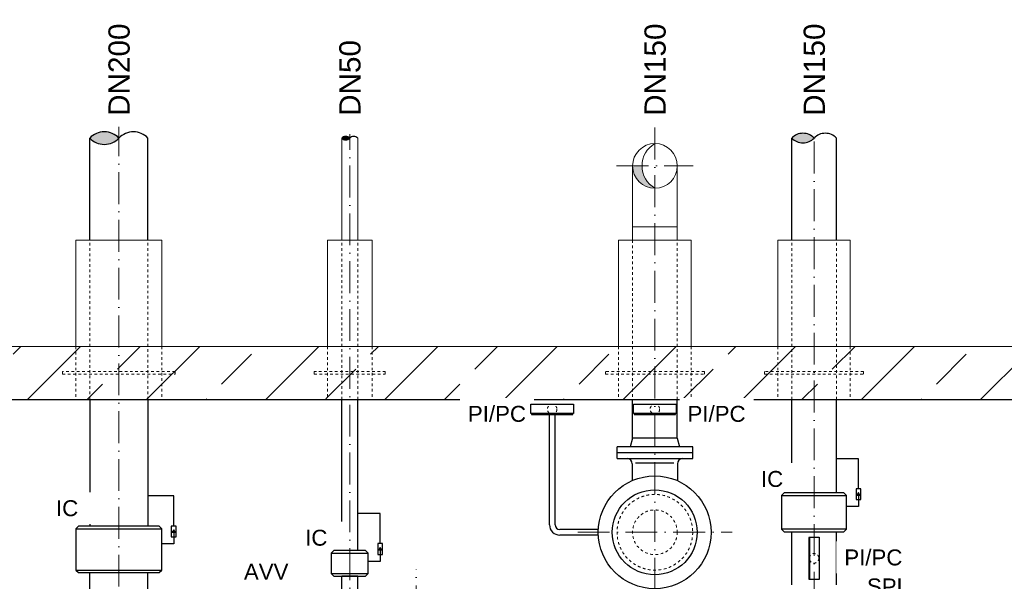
# Model space of a CAD drawing. Header units: millimetres. Extents: x -48448 to 452754, y -13941 to 17062.
# Tile 30 of 256: x -15802 to -12091, y -3518 to -1403. Entities that reach past the tile are written whole.
import ezdxf

# ---------------------------------------------------------------- set-up
doc = ezdxf.new("R2010")
doc.units = ezdxf.units.MM
doc.linetypes.add('ACAD_ISO10W100', pattern=[18, 12, -3, 0, -3])
doc.linetypes.add('JIS_02_1.0', pattern=[2, 1, -1])
doc.layers.add('Beschriftung', color=7, linetype='Continuous')
doc.layers.add('Detail Rohrdurchführung', color=7, linetype='Continuous')
doc.styles.add('LBB3.5M1000', font='isocp.shx', dxfattribs={"height": 3.5})

msp = doc.modelspace()

# ---------------------------------------------------------------- hatches: boundary and pattern name
h = msp.add_hatch(color=256)
h.dxf.hatch_style = 1
h.paths.add_polyline_path([(-13408.113, -1869.155, 0.41421356), (-13492.263, -1953.305), (-13456.645, -1953.305, -0.2677013)])
h.paths.add_polyline_path([(-13408.113, -1869.155, 0.41421356), (-13492.263, -1953.305, 0.41421356), (-13408.113, -2037.455, -0.57673362)])
at = {"lineweight": 13}
h = msp.add_hatch(dxfattribs=at)
h.set_pattern_fill('ANSI33', color=256, scale=50, style=0)
h.set_pattern_definition([(45, (66735.4, -1596.67), (-224.5064, 224.5064), []), (45, (66959.92, -1596.67), (-224.5064, 224.5064), [158.75, -79.375])])
h.paths.add_polyline_path([(-16308.113, -2633.305), (-18658.113, -2633.305), (-18658.113, -6833.305), (-14558.113, -6833.305), (-14558.113, -6633.305), (-18458.113, -6633.305), (-18458.113, -2833.305), (-16308.113, -2833.305)])
h.paths.add_polyline_path([(-15428.113, -2633.305), (-16308.113, -2633.305), (-16308.113, -2833.305), (-15428.113, -2833.305)], flags=17)
h.paths.add_polyline_path([(-14558.113, -2633.305), (-15428.113, -2633.305), (-15428.113, -2833.305), (-14558.113, -2833.305)])
h.paths.add_polyline_path([(-12808.113, -2633.305), (-14558.113, -2633.305), (-14558.113, -2833.305), (-12808.113, -2833.305)], flags=17)
h.paths.add_polyline_path([(-10458.113, -2633.305), (-12808.113, -2633.305), (-12808.113, -2833.305), (-10658.113, -2833.305), (-10658.113, -6633.305), (-14558.113, -6633.305), (-14558.113, -6833.305), (-10458.113, -6833.305)])
at = {"linetype": 'Continuous', "lineweight": -2, "ltscale": 10}
h = msp.add_hatch(color=256, dxfattribs=at)
h.dxf.hatch_style = 1
h.paths.add_polyline_path([(-12641.066, -3183.585), (-12646.477, -3192.956), (-12635.656, -3192.956)])
h = msp.add_hatch(color=256, dxfattribs=at)
h.dxf.hatch_style = 1
h.paths.add_polyline_path([(-15221.566, -3323.584), (-15226.977, -3332.955), (-15216.156, -3332.955)])
h = msp.add_hatch(color=256, dxfattribs=at)
h.dxf.hatch_style = 1
h.paths.add_polyline_path([(-14443.566, -3390.091), (-14448.977, -3399.463), (-14438.156, -3399.463)])

# ---------------------------------------------------------------- linework, layer by layer
at = {"linetype": 'ACAD_ISO10W100', "lineweight": 18, "ltscale": 10}
for p, q in [((-15428.113, -1796.781), (-15428.113, -7164.129)), ((-13408.113, -1808.795), (-13408.113, -3624.217)), ((-12808.113, -5583.512), (-12808.113, -1808.795)), ((-14558.113, -6935.078), (-14558.113, -1834.336)), ((-13552.623, -1953.305), (-13263.602, -1953.305)), ((-13699.024, -3333.305), (-13117.201, -3333.305)), ((-14308.113, -4193.991), (-14308.113, -3472.619))]:
    msp.add_line(p, q, dxfattribs=at)
at = {"lineweight": 13}
for p, q in [((-13492.263, -1953.305), (-13492.263, -2182.305)), ((-13323.963, -2182.305), (-13323.963, -1953.305)), ((-13492.263, -2182.305), (-13323.963, -2182.305)), ((-13492.263, -2182.305), (-13492.263, -2233.305)), ((-13323.963, -2233.305), (-13323.963, -2182.305)), ((-15590.063, -2633.305), (-15590.063, -2233.305)), ((-15590.063, -2233.305), (-15266.163, -2233.305)), ((-15266.163, -2233.305), (-15266.163, -2633.305)), ((-14642.263, -2633.305), (-14642.263, -2233.305)), ((-14642.263, -2233.305), (-14473.963, -2233.305)), ((-14473.963, -2233.305), (-14473.963, -2633.305)), ((-13544.613, -2633.305), (-13544.613, -2233.305)), ((-13544.613, -2233.305), (-13271.613, -2233.305)), ((-13271.613, -2233.305), (-13271.613, -2633.305)), ((-12944.613, -2633.305), (-12944.613, -2233.305)), ((-12944.613, -2233.305), (-12671.613, -2233.305)), ((-12671.613, -2233.305), (-12671.613, -2633.305)), ((-18658.113, -2633.305), (-10458.113, -2633.305))]:
    msp.add_line(p, q, dxfattribs=at)
at = {"linetype": 'JIS_02_1.0', "lineweight": 18, "ltscale": 10}
for p, q in [((-15537.663, -2833.305), (-15537.663, -2233.305)), ((-15318.563, -2833.305), (-15318.563, -2233.305)), ((-14588.263, -2833.305), (-14588.263, -2233.305)), ((-14527.963, -2833.305), (-14527.963, -2233.305)), ((-13492.263, -2233.305), (-13492.263, -2833.305)), ((-13323.963, -2833.305), (-13323.963, -2233.305)), ((-12892.263, -2833.305), (-12892.263, -2233.305)), ((-12723.963, -2833.305), (-12723.963, -2233.305)), ((-15590.063, -2633.305), (-15590.063, -2833.305)), ((-15266.163, -2633.305), (-15266.163, -2833.305)), ((-14642.263, -2633.305), (-14642.263, -2833.305)), ((-14473.963, -2633.305), (-14473.963, -2833.305)), ((-13544.613, -2633.305), (-13544.613, -2833.305)), ((-13271.613, -2633.305), (-13271.613, -2833.305)), ((-12944.613, -2633.305), (-12944.613, -2833.305)), ((-12671.613, -2633.305), (-12671.613, -2833.305))]:
    msp.add_line(p, q, dxfattribs=at)
for p, q in [((-18458.113, -2833.305), (-10658.113, -2833.305)), ((-15537.663, -2833.305), (-15537.663, -3310.305)), ((-15318.563, -2833.305), (-15318.563, -3310.305)), ((-13492.263, -2978.305), (-13492.263, -2833.305)), ((-13323.963, -2978.305), (-13323.963, -2833.305)), ((-13492.263, -2978.305), (-13501.105, -3011.305)), ((-13323.963, -2978.305), (-13492.263, -2978.305)), ((-13323.963, -2978.305), (-13315.121, -3011.305)), ((-13265.613, -3011.305), (-13550.613, -3011.305)), ((-13550.613, -3055.305), (-13550.613, -3011.305)), ((-13550.613, -3033.305), (-13265.613, -3033.305)), ((-13265.613, -3055.305), (-13265.613, -3011.305)), ((-13550.613, -3055.305), (-13265.613, -3055.305)), ((-13493.113, -3075.305), (-13493.113, -3138.274)), ((-13336.192, -3072.602), (-13481.283, -3072.602)), ((-13323.113, -3075.305), (-13323.113, -3138.82)), ((-15590.113, -3475.305), (-15266.113, -3475.305)), ((-15537.663, -3885.305), (-15537.663, -3485.305)), ((-15318.563, -3885.305), (-15318.563, -3485.305)), ((-14527.963, -3498.305), (-14588.263, -3498.305))]:
    msp.add_line(p, q)
at = {"linetype": 'Continuous', "ltscale": 10}
for p, q in [((-14588.263, -3402.305), (-14588.263, -2833.305)), ((-14527.963, -3402.305), (-14527.963, -2833.305)), ((-12892.263, -3184.306), (-12892.263, -2833.305)), ((-12723.963, -3184.306), (-12723.963, -2833.305)), ((-13620.97, -3322.655), (-13766.613, -3322.655)), ((-12685.613, -3321.306), (-12930.613, -3321.306)), ((-12892.263, -3531.306), (-12892.263, -3331.306)), ((-12892.263, -3331.306), (-12723.963, -3331.306)), ((-12723.963, -3531.306), (-12723.963, -3331.306)), ((-13620.97, -3343.955), (-13766.613, -3343.955)), ((-14628.113, -3488.305), (-14488.113, -3488.305)), ((-14588.263, -3698.305), (-14588.263, -3498.305)), ((-14527.963, -3698.305), (-14527.963, -3498.305))]:
    msp.add_line(p, q, dxfattribs=at)
at = {"linetype": 'JIS_02_1.0', "lineweight": 18, "ltscale": 10}
for points in [[(-15640.063, -2738.305), (-15216.163, -2738.305), (-15216.163, -2728.305), (-15640.063, -2728.305)], [(-14692.263, -2738.305), (-14423.963, -2738.305), (-14423.963, -2728.305), (-14692.263, -2728.305)], [(-13594.613, -2738.305), (-13221.613, -2738.305), (-13221.613, -2728.305), (-13594.613, -2728.305)], [(-12994.613, -2738.305), (-12621.613, -2738.305), (-12621.613, -2728.305), (-12994.613, -2728.305)]]:
    msp.add_lwpolyline(points, close=True, dxfattribs=at)
at = {"linetype": 'Continuous', "lineweight": -2, "ltscale": 10}
for points in [[(-12641.066, -3169.585), (-12641.066, -3056.505), (-12723.963, -3056.505), (-12723.963, -3056.505)], [(-12641.066, -3189.833), (-12641.066, -3236.505), (-12685.613, -3236.505), (-12685.613, -3236.505)], [(-15221.566, -3309.584), (-15221.566, -3196.504), (-15318.563, -3196.504), (-15318.563, -3196.504)], [(-14443.566, -3376.091), (-14443.566, -3263.011), (-14527.963, -3263.011), (-14527.963, -3263.011)], [(-15221.566, -3329.832), (-15221.566, -3376.504), (-15266.113, -3376.504), (-15266.113, -3376.504)], [(-14443.566, -3396.339), (-14443.566, -3443.011), (-14488.113, -3443.011), (-14488.113, -3443.011)]]:
    msp.add_lwpolyline(points, dxfattribs=at)
for points in [[(-12650.057, -3210.08), (-12632.075, -3210.08), (-12632.075, -3169.585), (-12650.057, -3169.585)], [(-12641.066, -3183.585), (-12646.477, -3192.956), (-12635.656, -3192.956)], [(-15230.557, -3350.079), (-15212.575, -3350.079), (-15212.575, -3309.584), (-15230.557, -3309.584)], [(-15221.566, -3323.584), (-15226.977, -3332.955), (-15216.156, -3332.955)], [(-14452.557, -3416.587), (-14434.575, -3416.587), (-14434.575, -3376.091), (-14452.557, -3376.091)], [(-14443.566, -3390.091), (-14448.977, -3399.463), (-14438.156, -3399.463)]]:
    msp.add_lwpolyline(points, close=True, dxfattribs=at)
at = {"linetype": 'Continuous', "ltscale": 10}
for points in [[(-12823.641, -3353.316), (-12827.468, -3353.316), (-12827.468, -3509.297), (-12823.641, -3509.297)], [(-12823.641, -3351.307), (-12788.885, -3351.307), (-12788.885, -3511.306), (-12823.641, -3511.306)]]:
    msp.add_lwpolyline(points, close=True, dxfattribs=at)
for radius in [212.5, 160]:
    msp.add_circle((-13408.737, -3333.305), radius)
at = {"linetype": 'JIS_02_1.0', "lineweight": 18, "ltscale": 10}
for centre, radius in [((-13408.113, -3333.305), 142.5), ((-13408.113, -3333.305), 84.15), ((-12808.113, -3431.306), 18)]:
    msp.add_circle(centre, radius, dxfattribs=at)
at = {"lineweight": 13}
msp.add_arc((-13359.425, -1953.305), 97.22, 120.053011, 239.946989, dxfattribs=at)
for centre, start, end in [((-13513.113, -3075.305), 0, 90), ((-13303.113, -3075.305), 90, 180)]:
    msp.add_arc(centre, 20, start, end)
at = {"linetype": 'Continuous', "lineweight": -2, "ltscale": 10}
for radius in [38.65, 17.35]:
    msp.add_arc((-13766.613, -3305.305), radius, 180, 270, dxfattribs=at)

# ---------------------------------------------------------------- next in the draw order: texts
at = {"layer": 'Beschriftung', "insert": (-18332.719, -1169.659), "char_height": 150, "width": 1682.94636, "attachment_point": 1, "style": 'LBB3.5M1000', "bg_fill": 2}
msp.add_mtext('\\pi74.897;{\\fArial|b1|i0|c0|p34;GROUND PLAN\\L\\P\\pi221.06;\\fArial|b1|i1|c0|p34;\\lGRUNDRISS}', dxfattribs=at)
at = {"layer": 'Beschriftung', "color": 1, "char_height": 60, "width": 111.95845, "attachment_point": 1, "style": 'LBB3.5M1000', "bg_fill": 2}
for s, insert in [('{\\fArial|b0|i0|c0|p34;\\C256;IC}', (-13008.379, -3102.307)), ('{\\fArial|b0|i0|c0|p34;\\C256;IC}', (-15665.201, -3212.461)), ('{\\fArial|b0|i0|c0|p34;\\C256;IC}', (-14726.055, -3323.696)), ('{\\fArial|b0|i0|c0|p34;\\C256;SPL}', (-12608.866, -3507.245))]:
    msp.add_mtext(s, dxfattribs=dict(at, insert=insert))

# ---------------------------------------------------------------- next in the draw order: hatches: boundary and pattern name
h = msp.add_hatch(color=256)
h.dxf.hatch_style = 1
h.paths.add_polyline_path([(-15428.113, -1848.596, 0.43057008), (-15537.663, -1848.596, 0.43057008)])
h = msp.add_hatch(color=256)
h.dxf.hatch_style = 1
h.paths.add_polyline_path([(-14558.113, -1848.596, 0.43057008), (-14588.263, -1848.596, 0.43057008)])
h = msp.add_hatch(color=256)
h.dxf.hatch_style = 1
h.paths.add_polyline_path([(-12808.113, -1848.596, 0.43057008), (-12892.262, -1848.596, 0.43057008)])

# ---------------------------------------------------------------- next in the draw order: linework, layer by layer
for p, q in [((-15537.663, -2233.305), (-15537.663, -1848.596)), ((-15318.563, -2233.305), (-15318.563, -1848.596)), ((-15590.113, -3320.305), (-15266.113, -3320.305))]:
    msp.add_line(p, q)
at = {"lineweight": 13}
for p, q in [((-14588.263, -2233.305), (-14588.263, -1848.596)), ((-14527.963, -2233.305), (-14527.963, -1848.596))]:
    msp.add_line(p, q, dxfattribs=at)
at = {"linetype": 'Continuous', "ltscale": 10}
for p, q in [((-12892.263, -2233.305), (-12892.262, -1848.596)), ((-12723.963, -2233.305), (-12723.963, -1848.596)), ((-12930.613, -3194.306), (-12685.613, -3194.306)), ((-14628.113, -3412.305), (-14488.113, -3412.305))]:
    msp.add_line(p, q, dxfattribs=at)
for points in [[(-12920.613, -3331.306), (-12695.613, -3331.306), (-12685.613, -3321.306), (-12685.613, -3194.306), (-12695.613, -3184.306), (-12920.613, -3184.306), (-12930.613, -3194.306), (-12930.613, -3321.306)], [(-14618.113, -3498.305), (-14498.113, -3498.305), (-14488.113, -3488.305), (-14488.113, -3412.305), (-14498.113, -3402.305), (-14618.113, -3402.305), (-14628.113, -3412.305), (-14628.113, -3488.305)]]:
    msp.add_lwpolyline(points, close=True, dxfattribs=at)
msp.add_lwpolyline([(-15580.113, -3485.305), (-15276.113, -3485.305), (-15266.113, -3475.305), (-15266.113, -3320.305), (-15276.113, -3310.305), (-15580.113, -3310.305), (-15590.113, -3320.305), (-15590.113, -3475.305)], close=True)
at = {"lineweight": 13}
msp.add_circle((-13408.113, -1953.305), 84.15, dxfattribs=at)
at = {"linetype": 'Continuous', "ltscale": 10}
for centre, radius, start, end in [((-15482.888, -1900.411), 75.4, 43.40947, 136.59053), ((-15482.888, -1796.781), 75.4, 223.40947, 316.59053), ((-15373.338, -1900.411), 75.4, 43.40947, 136.59053), ((-14573.188, -1862.857), 20.751, 43.40947, 136.59053), ((-14573.188, -1834.336), 20.751, 223.40947, 316.59053), ((-14543.038, -1862.857), 20.751, 43.40947, 136.59053), ((-12850.188, -1888.397), 57.917, 43.40947, 136.59053), ((-12850.188, -1808.795), 57.917, 223.40947, 316.59053), ((-12766.038, -1888.397), 57.917, 43.40947, 136.59053)]:
    msp.add_arc(centre, radius, start, end, dxfattribs=at)

# ---------------------------------------------------------------- next in the draw order: texts
at = {"layer": 'Beschriftung', "char_height": 80, "width": 144.48459, "attachment_point": 1, "rotation": 90, "style": 'LBB3.5M1000', "bg_fill": 2}
for s, insert in [('{\\fArial|b0|i0|c0|p34;DN200}', (-15467.467, -1765.02)), ('{\\fArial|b0|i0|c0|p34;DN150}', (-13447.467, -1765.02)), ('{\\fArial|b0|i0|c0|p34;DN150}', (-12847.467, -1765.02)), ('{\\fArial|b0|i0|c0|p34;DN50}', (-14597.467, -1765.02))]:
    msp.add_mtext(s, dxfattribs=dict(at, insert=insert))
at = {"layer": 'Beschriftung', "color": 1, "char_height": 60, "width": 219.13903, "attachment_point": 1, "style": 'LBB3.5M1000', "bg_fill": 2}
for s, insert in [('{\\fArial|b0|i0|c0|p34;\\C256;PI/PC}', (-12694.235, -3397.933)), ('{\\fArial|b0|i0|c0|p34;\\C256;AVV}', (-14956.91, -3451.878))]:
    msp.add_mtext(s, dxfattribs=dict(at, insert=insert))

# ---------------------------------------------------------------- next in the draw order: texts
at = {"layer": 'Beschriftung', "insert": (-47469.223, -1169.659), "char_height": 150, "width": 1682.94636, "attachment_point": 1, "style": 'LBB3.5M1000', "bg_fill": 2}
msp.add_mtext('\\pi74.897;{\\fArial|b1|i0|c0|p34;GROUND PLAN\\L\\P\\pi221.06;\\fArial|b1|i1|c0|p34;\\lGRUNDRISS}', dxfattribs=at)
at = {"layer": 'Detail Rohrdurchführung', "insert": (-33393.503, -2212.156), "char_height": 150, "width": 3525.83214, "attachment_point": 1, "style": 'LBB3.5M1000', "bg_fill": 2}
msp.add_mtext('\\pi352.65;{\\fArial|b1|i0|c0|p34;DETAIL PIPE PENETRATION\\P\\pi148.57;\\fArial|b1|i1|c0|p34;DETAIL ROHRDURCHFÜHRUNG}', dxfattribs=at)

# ---------------------------------------------------------------- next in the draw order: linework, layer by layer
at = {"linetype": 'Continuous', "lineweight": -2, "ltscale": 10}
for p, q in [((-13805.263, -3305.305), (-13805.263, -2889.266)), ((-13783.963, -3305.305), (-13783.963, -2889.266))]:
    msp.add_line(p, q, dxfattribs=at)
at = {"linetype": 'Continuous', "ltscale": 10}
for points in [[(-13488.113, -2885.439), (-13488.113, -2850.683), (-13328.113, -2850.683), (-13328.113, -2885.439)], [(-13486.104, -2885.439), (-13486.104, -2889.266), (-13330.122, -2889.266), (-13330.122, -2885.439)]]:
    msp.add_lwpolyline(points, close=True, dxfattribs=at)
at = {"linetype": 'JIS_02_1.0', "lineweight": 18, "ltscale": 10}
for centre in [(-13795.238, -2869.911), (-13408.113, -2869.911)]:
    msp.add_circle(centre, 18, dxfattribs=at)

# ---------------------------------------------------------------- next in the draw order: texts
at = {"layer": 'Beschriftung', "insert": (-38623.923, -1966.453), "char_height": 150, "width": 1682.94636, "attachment_point": 1, "style": 'LBB3.5M1000', "bg_fill": 2}
msp.add_mtext('\\pi179.16;{\\fArial|b1|i0|c0|p34;FILLING PIPE\\L\\P\\pi267.41;\\fArial|b1|i1|c0|p34;\\lFÜLLROHR}', dxfattribs=at)
at = {"layer": 'Beschriftung', "color": 1, "insert": (-14112.704, -2857.179), "char_height": 60, "width": 219.13903, "attachment_point": 1, "style": 'LBB3.5M1000', "bg_fill": 2}
msp.add_mtext('{\\fArial|b0|i0|c0|p34;\\C256;PI/PC}', dxfattribs=at)

# ---------------------------------------------------------------- next in the draw order: linework, layer by layer
at = {"linetype": 'Continuous', "ltscale": 10}
for points in [[(-13875.237, -2885.439), (-13875.237, -2850.683), (-13715.238, -2850.683), (-13715.238, -2885.439)], [(-13873.228, -2885.439), (-13873.228, -2889.266), (-13717.247, -2889.266), (-13717.247, -2885.439)]]:
    msp.add_lwpolyline(points, close=True, dxfattribs=at)

# ---------------------------------------------------------------- next in the draw order: texts
at = {"layer": 'Beschriftung', "color": 1, "insert": (-13285.12, -2857.179), "char_height": 60, "width": 219.13903, "attachment_point": 1, "style": 'LBB3.5M1000', "bg_fill": 2}
msp.add_mtext('{\\fArial|b0|i0|c0|p34;\\C256;PI/PC}', dxfattribs=at)

doc.saveas('drawing.dxf')
